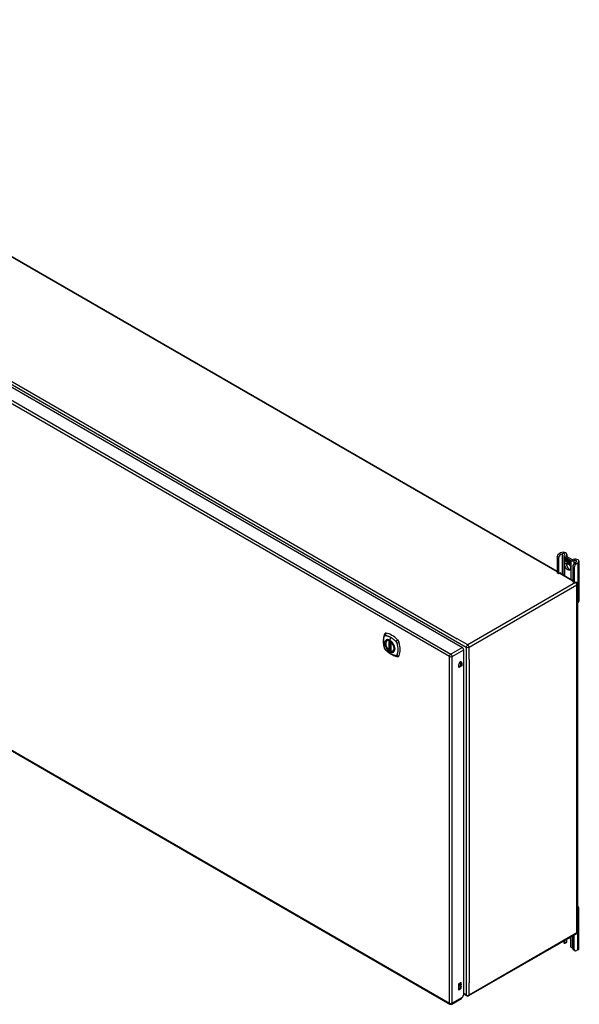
# Model space of a CAD drawing. Header units: inches. Extents: x 16 to 384, y 34 to 179.
# Tile 12 of 12: x 355 to 384, y 127 to 178. Entities that reach past the tile are written whole.
import ezdxf

# ---------------------------------------------------------------- set-up
doc = ezdxf.new("R2010")
doc.units = ezdxf.units.IN
doc.header["$MEASUREMENT"] = 0
doc.layers.add('Visible Edges(ANSI)', color=7, linetype='Continuous', lineweight=25)
doc.layers.add('Visible Tangent Edges(ANSI)', color=7, linetype='Continuous', lineweight=25)

msp = doc.modelspace()

# ---------------------------------------------------------------- linework, layer by layer
at = {"layer": 'Visible Edges(ANSI)'}
for p, q in [((334.096, 177.554), (382.993, 149.323)), ((327.516, 174.651), (378.148, 145.418)), ((326.876, 156.409), (377.509, 127.177)), ((383.178, 150.268), (383.103, 150.224)), ((383.177, 150.181), (383.252, 150.225)), ((383.498, 150.191), (383.498, 150.083)), ((382.993, 150.033), (382.993, 149.267)), ((383.067, 149.99), (383.067, 149.225)), ((383.35, 150.116), (383.35, 149.117)), ((383.389, 150.06), (383.702, 149.879)), ((383.393, 150.007), (383.393, 149.975)), ((383.393, 150.007), (383.394, 150.007)), ((383.511, 149.939), (383.393, 150.007)), ((383.393, 150.007), (383.511, 149.939)), ((383.393, 149.975), (383.393, 150.007)), ((383.393, 149.975), (383.48, 149.925)), ((383.393, 149.975), (383.393, 149.975)), ((383.48, 149.924), (383.393, 149.975)), ((383.393, 149.969), (383.394, 149.97)), ((383.393, 149.938), (383.393, 149.97)), ((383.393, 149.97), (383.48, 149.92)), ((383.393, 149.969), (383.393, 149.938)), ((383.48, 149.92), (383.393, 149.969)), ((383.393, 149.938), (383.48, 149.888)), ((383.393, 149.938), (383.393, 149.938)), ((383.48, 149.887), (383.393, 149.938)), ((383.393, 149.933), (383.48, 149.883)), ((383.393, 149.9), (383.393, 149.933)), ((383.393, 149.932), (383.394, 149.932)), ((383.48, 149.882), (383.393, 149.932)), ((383.393, 149.932), (383.393, 149.901)), ((383.393, 149.901), (383.48, 149.851)), ((383.393, 149.9), (383.393, 149.901)), ((383.479, 149.851), (383.393, 149.9)), ((383.457, 149.815), (383.479, 149.851)), ((383.495, 149.84), (383.457, 149.815)), ((383.459, 149.817), (383.458, 149.816)), ((383.48, 149.851), (383.459, 149.817)), ((383.459, 149.817), (383.496, 149.841)), ((383.459, 149.817), (383.46, 149.818)), ((383.46, 149.818), (383.496, 149.841)), ((383.464, 150.103), (383.776, 149.922)), ((383.479, 149.851), (383.479, 149.851)), ((383.48, 149.925), (383.48, 149.953)), ((383.48, 149.953), (383.483, 149.952)), ((383.48, 149.952), (383.481, 149.953)), ((383.48, 149.952), (383.48, 149.924)), ((383.483, 149.951), (383.48, 149.952)), ((383.48, 149.925), (383.48, 149.926)), ((383.48, 149.92), (383.48, 149.92)), ((383.48, 149.888), (383.48, 149.92)), ((383.48, 149.92), (383.48, 149.887)), ((383.48, 149.888), (383.48, 149.888)), ((383.48, 149.882), (383.48, 149.883)), ((383.48, 149.883), (383.48, 149.854)), ((383.48, 149.854), (383.48, 149.882)), ((383.48, 149.854), (383.48, 149.854)), ((383.481, 149.853), (383.48, 149.854)), ((383.48, 149.854), (383.481, 149.854)), ((383.481, 149.854), (383.494, 149.875)), ((383.493, 149.874), (383.481, 149.853)), ((383.481, 149.854), (383.482, 149.855)), ((383.482, 149.855), (383.482, 149.855)), ((383.483, 149.952), (383.513, 149.882)), ((383.483, 149.951), (383.483, 149.951)), ((383.513, 149.883), (383.483, 149.951)), ((383.493, 149.874), (383.494, 149.874)), ((383.495, 149.863), (383.493, 149.874)), ((383.494, 149.875), (383.495, 149.864)), ((383.494, 149.874), (383.494, 149.874)), ((383.495, 149.864), (383.513, 149.883)), ((383.513, 149.882), (383.495, 149.863)), ((383.495, 149.864), (383.497, 149.865)), ((383.495, 149.84), (383.496, 149.84)), ((383.497, 149.824), (383.495, 149.84)), ((383.496, 149.864), (383.496, 149.865)), ((383.496, 149.841), (383.498, 149.825)), ((383.513, 149.883), (383.497, 149.865)), ((383.525, 149.853), (383.497, 149.824)), ((383.498, 149.825), (383.525, 149.854)), ((383.498, 149.825), (383.499, 149.826)), ((383.498, 149.826), (383.499, 149.825)), ((383.498, 149.745), (383.498, 149.587)), ((383.499, 149.826), (383.525, 149.854)), ((383.511, 149.939), (383.511, 149.939)), ((383.527, 149.902), (383.511, 149.939)), ((383.511, 149.939), (383.527, 149.904)), ((383.513, 149.883), (383.513, 149.883)), ((383.525, 149.854), (383.531, 149.839)), ((383.525, 149.853), (383.525, 149.853)), ((383.531, 149.838), (383.525, 149.853)), ((383.527, 149.904), (383.539, 149.923)), ((383.539, 149.922), (383.527, 149.902)), ((383.527, 149.904), (383.528, 149.904)), ((383.528, 149.904), (383.528, 149.904)), ((383.531, 149.838), (383.533, 149.838)), ((383.532, 149.839), (383.533, 149.838)), ((383.533, 149.833), (383.534, 149.834)), ((383.534, 149.81), (383.566, 149.791)), ((383.534, 149.809), (383.535, 149.809)), ((383.567, 149.79), (383.534, 149.809)), ((383.535, 149.817), (383.536, 149.817)), ((383.557, 149.804), (383.535, 149.817)), ((383.536, 149.817), (383.557, 149.805)), ((383.539, 149.922), (383.54, 149.923)), ((383.539, 149.923), (383.598, 149.889)), ((383.54, 149.923), (383.539, 149.922)), ((383.598, 149.889), (383.539, 149.922)), ((383.539, 149.872), (383.569, 149.902)), ((383.57, 149.901), (383.539, 149.872)), ((383.539, 149.872), (383.54, 149.873)), ((383.556, 149.832), (383.539, 149.872)), ((383.539, 149.872), (383.558, 149.831)), ((383.54, 149.873), (383.57, 149.901)), ((383.54, 149.873), (383.54, 149.873)), ((383.54, 149.825), (383.541, 149.826)), ((383.555, 149.829), (383.556, 149.829)), ((383.556, 149.832), (383.557, 149.832)), ((383.557, 149.805), (383.558, 149.806)), ((383.558, 149.806), (383.558, 149.805)), ((383.56, 149.781), (383.561, 149.781)), ((383.56, 149.773), (383.56, 149.781)), ((383.56, 149.773), (383.561, 149.773)), ((383.561, 149.781), (383.561, 149.772)), ((383.566, 149.791), (383.567, 149.792)), ((383.566, 149.767), (383.587, 149.783)), ((383.566, 149.767), (383.567, 149.767)), ((383.58, 149.758), (383.566, 149.767)), ((383.567, 149.792), (383.567, 149.791)), ((383.588, 149.783), (383.567, 149.767)), ((383.588, 149.782), (383.567, 149.767)), ((383.567, 149.767), (383.58, 149.759)), ((383.567, 149.767), (383.568, 149.767)), ((383.569, 149.902), (383.572, 149.9)), ((383.57, 149.901), (383.57, 149.901)), ((383.572, 149.9), (383.57, 149.901)), ((383.572, 149.9), (383.572, 149.822)), ((383.572, 149.9), (383.572, 149.9)), ((383.572, 149.822), (383.572, 149.9)), ((383.572, 149.822), (383.592, 149.811)), ((383.572, 149.822), (383.572, 149.822)), ((383.592, 149.81), (383.572, 149.822)), ((383.587, 149.783), (383.575, 149.817)), ((383.575, 149.817), (383.589, 149.809)), ((383.576, 149.816), (383.588, 149.782)), ((383.576, 149.816), (383.577, 149.816)), ((383.589, 149.808), (383.576, 149.816)), ((383.58, 149.759), (383.592, 149.772)), ((383.592, 149.771), (383.58, 149.758)), ((383.58, 149.759), (383.581, 149.76)), ((383.58, 149.76), (383.581, 149.759)), ((383.581, 149.76), (383.592, 149.772)), ((383.587, 149.783), (383.588, 149.783)), ((383.589, 149.809), (383.596, 149.786)), ((383.589, 149.808), (383.589, 149.808)), ((383.596, 149.785), (383.589, 149.808)), ((383.592, 149.811), (383.598, 149.792)), ((383.592, 149.81), (383.592, 149.81)), ((383.598, 149.788), (383.592, 149.81)), ((383.592, 149.772), (383.594, 149.771)), ((383.592, 149.771), (383.592, 149.772)), ((383.594, 149.77), (383.592, 149.771)), ((383.594, 149.771), (383.601, 149.747)), ((383.594, 149.77), (383.594, 149.77)), ((383.601, 149.746), (383.594, 149.77)), ((383.596, 149.785), (383.596, 149.786)), ((383.596, 149.786), (383.598, 149.785)), ((383.598, 149.784), (383.596, 149.785)), ((383.598, 149.889), (383.598, 149.889)), ((383.598, 149.792), (383.598, 149.889)), ((383.598, 149.889), (383.598, 149.788)), ((383.598, 149.785), (383.61, 149.797)), ((383.61, 149.796), (383.598, 149.784)), ((383.598, 149.792), (383.598, 149.792)), ((383.598, 149.785), (383.6, 149.786)), ((383.599, 149.785), (383.599, 149.785)), ((383.61, 149.796), (383.6, 149.786)), ((383.601, 149.747), (383.614, 149.739)), ((383.601, 149.746), (383.601, 149.747)), ((383.615, 149.738), (383.601, 149.746)), ((383.602, 149.794), (383.602, 149.887)), ((383.602, 149.887), (383.628, 149.872)), ((383.602, 149.886), (383.602, 149.795)), ((383.602, 149.886), (383.603, 149.886)), ((383.628, 149.871), (383.602, 149.886)), ((383.602, 149.795), (383.608, 149.801)), ((383.609, 149.8), (383.602, 149.794)), ((383.602, 149.795), (383.604, 149.796)), ((383.602, 149.774), (383.623, 149.788)), ((383.602, 149.774), (383.604, 149.775)), ((383.614, 149.739), (383.602, 149.774)), ((383.603, 149.796), (383.603, 149.795)), ((383.624, 149.788), (383.603, 149.774)), ((383.603, 149.774), (383.615, 149.738)), ((383.604, 149.796), (383.609, 149.801)), ((383.604, 149.775), (383.624, 149.789)), ((383.604, 149.774), (383.604, 149.775)), ((383.608, 149.801), (383.628, 149.79)), ((383.609, 149.8), (383.609, 149.801)), ((383.628, 149.789), (383.609, 149.8)), ((383.61, 149.797), (383.624, 149.788)), ((383.61, 149.796), (383.611, 149.796)), ((383.623, 149.788), (383.61, 149.796)), ((383.614, 149.739), (383.614, 149.739)), ((383.621, 149.735), (383.629, 149.785)), ((383.621, 149.735), (383.622, 149.735)), ((383.633, 149.728), (383.621, 149.735)), ((383.63, 149.785), (383.622, 149.735)), ((383.622, 149.735), (383.632, 149.729)), ((383.623, 149.788), (383.624, 149.789)), ((383.628, 149.871), (383.628, 149.872)), ((383.628, 149.872), (383.628, 149.789)), ((383.628, 149.79), (383.628, 149.871)), ((383.628, 149.79), (383.628, 149.79)), ((383.629, 149.785), (383.64, 149.78)), ((383.63, 149.785), (383.63, 149.785)), ((383.639, 149.779), (383.63, 149.785)), ((383.632, 149.869), (383.632, 149.787)), ((383.632, 149.869), (383.633, 149.869)), ((383.658, 149.854), (383.632, 149.869)), ((383.632, 149.787), (383.632, 149.869)), ((383.632, 149.869), (383.658, 149.854)), ((383.632, 149.787), (383.643, 149.781)), ((383.632, 149.787), (383.632, 149.787)), ((383.643, 149.781), (383.632, 149.787)), ((383.632, 149.729), (383.636, 149.749)), ((383.632, 149.729), (383.633, 149.729)), ((383.636, 149.749), (383.633, 149.728)), ((383.638, 149.77), (383.639, 149.779)), ((383.638, 149.77), (383.639, 149.77)), ((383.642, 149.768), (383.638, 149.77)), ((383.639, 149.779), (383.639, 149.78)), ((383.64, 149.78), (383.639, 149.77)), ((383.639, 149.77), (383.641, 149.769)), ((383.641, 149.769), (383.643, 149.77)), ((383.642, 149.775), (383.643, 149.781)), ((383.643, 149.769), (383.642, 149.769)), ((383.643, 149.781), (383.643, 149.776)), ((383.643, 149.781), (383.643, 149.781)), ((383.643, 149.775), (383.644, 149.776)), ((383.643, 149.764), (383.645, 149.765)), ((383.644, 149.776), (383.644, 149.776)), ((383.645, 149.771), (383.646, 149.771)), ((383.651, 149.717), (383.656, 149.749)), ((383.651, 149.717), (383.652, 149.718)), ((383.663, 149.711), (383.651, 149.717)), ((383.657, 149.749), (383.652, 149.718)), ((383.652, 149.718), (383.662, 149.711)), ((383.658, 149.854), (383.658, 149.854)), ((383.658, 149.774), (383.658, 149.854)), ((383.658, 149.854), (383.658, 149.773)), ((383.658, 149.774), (383.658, 149.774)), ((383.662, 149.711), (383.666, 149.732)), ((383.662, 149.711), (383.663, 149.712)), ((383.666, 149.732), (383.663, 149.711)), ((383.666, 149.732), (383.666, 149.732)), ((383.669, 149.75), (383.67, 149.751)), ((383.671, 149.746), (383.673, 149.747)), ((383.673, 149.754), (383.675, 149.755)), ((383.673, 149.747), (383.675, 149.748)), ((383.687, 149.732), (383.681, 149.7)), ((383.681, 149.7), (383.686, 149.732)), ((383.681, 149.7), (383.681, 149.701)), ((383.681, 149.7), (383.692, 149.694)), ((383.692, 149.693), (383.681, 149.7)), ((383.692, 149.694), (383.698, 149.725)), ((383.698, 149.725), (383.692, 149.693)), ((383.692, 149.694), (383.693, 149.695)), ((383.988, 149.8), (383.912, 149.757)), ((383.987, 149.714), (384.062, 149.757)), ((384.117, 149.834), (384.117, 147.793)), ((382.999, 149.253), (383.073, 149.21)), ((383.089, 149.212), (383.156, 149.251)), ((383.137, 149.24), (383.802, 148.856)), ((383.178, 149.238), (383.178, 149.216)), ((383.802, 149.566), (383.802, 148.8)), ((383.876, 149.523), (383.876, 148.757)), ((383.809, 148.786), (383.883, 148.743)), ((383.898, 148.744), (383.966, 148.783)), ((383.947, 148.772), (383.986, 148.75)), ((383.988, 148.771), (383.988, 148.749)), ((384.035, 148.664), (384.035, 130.863)), ((384.035, 147.701), (384.062, 147.716)), ((374.288, 145.777), (374.298, 145.783)), ((374.482, 145.716), (374.482, 145.238)), ((374.414, 145.294), (374.4, 145.286)), ((374.428, 145.291), (374.426, 145.293)), ((374.482, 145.314), (374.442, 145.291)), ((374.601, 145.235), (374.611, 145.241)), ((378.218, 127.658), (378.218, 145.297)), ((378.065, 144.506), (378.065, 144.672)), ((378.113, 144.645), (378.113, 144.478)), ((377.97, 144.395), (377.97, 144.562)), ((377.97, 144.451), (378.065, 144.506)), ((378.113, 144.478), (377.97, 144.395)), ((378.113, 144.478), (378.065, 144.506)), ((384.117, 130.034), (384.117, 132.075)), ((384.062, 131.999), (384.035, 131.983)), ((383.986, 130.777), (378.469, 127.592)), ((383.802, 130.021), (383.802, 130.671)), ((383.876, 129.978), (383.876, 130.714)), ((383.35, 130.41), (383.35, 130.316)), ((383.464, 130.318), (383.389, 130.275)), ((383.402, 130.303), (383.402, 130.44)), ((383.477, 130.483), (383.477, 130.346)), ((383.498, 130.391), (383.498, 130.496)), ((383.689, 130.495), (383.689, 130.137)), ((383.909, 129.906), (383.834, 129.949)), ((384.062, 129.957), (383.987, 129.914)), ((377.975, 128.219), (378.042, 128.258)), ((377.975, 127.892), (377.975, 128.219)), ((377.994, 128.114), (377.994, 128.13)), ((378.042, 128.102), (377.994, 128.13)), ((378.042, 128.086), (377.994, 128.114)), ((378.042, 128.102), (378.042, 128.086)), ((377.975, 127.948), (377.994, 127.959)), ((378.042, 127.931), (377.975, 127.892)), ((378.218, 127.658), (378.136, 127.515)), ((378.37, 127.592), (378.218, 127.679)), ((377.608, 127.177), (378.103, 127.463))]:
    msp.add_line(p, q, dxfattribs=at)
at = {"layer": 'Visible Edges(ANSI)', "flags": 128}
for points in [[(374.192, 146.143), (374.179, 146.129), (374.168, 146.115), (374.16, 146.101), (374.154, 146.087)], [(374.154, 146.087), (374.146, 146.065), (374.14, 146.046), (374.134, 146.027), (374.13, 146.009), (374.125, 145.99), (374.121, 145.97), (374.114, 145.93), (374.108, 145.89), (374.104, 145.848), (374.102, 145.806), (374.101, 145.763), (374.102, 145.719), (374.104, 145.675), (374.108, 145.631), (374.114, 145.586), (374.12, 145.541), (374.129, 145.495), (374.139, 145.45), (374.144, 145.427), (374.147, 145.415), (374.151, 145.401)], [(374.386, 145.287), (374.372, 145.3), (374.358, 145.313), (374.345, 145.327), (374.332, 145.342), (374.32, 145.358), (374.308, 145.374), (374.297, 145.391), (374.286, 145.409), (374.276, 145.426), (374.267, 145.444), (374.258, 145.463), (374.25, 145.481), (374.243, 145.5), (374.237, 145.519), (374.232, 145.537), (374.227, 145.556), (374.224, 145.574), (374.221, 145.592), (374.22, 145.61), (374.219, 145.627), (374.22, 145.644), (374.221, 145.66), (374.223, 145.675), (374.227, 145.69), (374.231, 145.705), (374.236, 145.718), (374.242, 145.73), (374.25, 145.742), (374.258, 145.752), (374.267, 145.762), (374.277, 145.77), (374.288, 145.777)], [(374.54, 145.697), (374.559, 145.675), (374.577, 145.651), (374.594, 145.627), (374.609, 145.601), (374.623, 145.575), (374.636, 145.548), (374.648, 145.521), (374.658, 145.494)], [(374.151, 145.401), (374.155, 145.387), (374.16, 145.374), (374.166, 145.362), (374.173, 145.349), (374.18, 145.338), (374.188, 145.326), (374.197, 145.315), (374.206, 145.305)], [(374.206, 145.305), (374.216, 145.295), (374.225, 145.286), (374.243, 145.269), (374.277, 145.239), (374.312, 145.208), (374.348, 145.18), (374.384, 145.153), (374.421, 145.127), (374.458, 145.103), (374.495, 145.081), (374.533, 145.06), (374.571, 145.041), (374.609, 145.023), (374.647, 145.008), (374.685, 144.994), (374.723, 144.983), (374.761, 144.973), (374.78, 144.969), (374.791, 144.967), (374.802, 144.965)], [(374.426, 145.293), (374.424, 145.295), (374.42, 145.295), (374.417, 145.295), (374.414, 145.294)], [(374.601, 145.235), (374.589, 145.229), (374.576, 145.225), (374.563, 145.221), (374.549, 145.22), (374.535, 145.219), (374.521, 145.221), (374.506, 145.223), (374.491, 145.227)], [(374.802, 144.965), (374.817, 144.963), (374.834, 144.963), (374.851, 144.965), (374.869, 144.969)], [(383.389, 130.275), (383.388, 130.274), (383.387, 130.274), (383.386, 130.273), (383.385, 130.273), (383.384, 130.273), (383.383, 130.273), (383.382, 130.272), (383.381, 130.272), (383.38, 130.272), (383.378, 130.272), (383.377, 130.273), (383.376, 130.273), (383.375, 130.273), (383.374, 130.273), (383.373, 130.274), (383.372, 130.274), (383.37, 130.275), (383.369, 130.276), (383.368, 130.276), (383.367, 130.277), (383.366, 130.278), (383.365, 130.279), (383.364, 130.28), (383.364, 130.281)], [(383.485, 130.351), (383.484, 130.35), (383.484, 130.35), (383.484, 130.349), (383.483, 130.349), (383.483, 130.349), (383.483, 130.348), (383.482, 130.348), (383.482, 130.347), (383.482, 130.347), (383.481, 130.346), (383.481, 130.346), (383.481, 130.346), (383.48, 130.345), (383.48, 130.345), (383.48, 130.344), (383.479, 130.344), (383.479, 130.344), (383.479, 130.343), (383.478, 130.343), (383.478, 130.342), (383.477, 130.342), (383.477, 130.341), (383.477, 130.341), (383.476, 130.341)], [(383.738, 130.065), (383.737, 130.065), (383.735, 130.066), (383.733, 130.066), (383.731, 130.067), (383.729, 130.068), (383.728, 130.069), (383.726, 130.07), (383.724, 130.071), (383.723, 130.072), (383.721, 130.073), (383.719, 130.074), (383.718, 130.075), (383.716, 130.077), (383.715, 130.078), (383.713, 130.08), (383.712, 130.081), (383.71, 130.083), (383.709, 130.084), (383.708, 130.086), (383.707, 130.087), (383.705, 130.089), (383.704, 130.091), (383.703, 130.093), (383.702, 130.094)]]:
    msp.add_lwpolyline(points, dxfattribs=at)
at = {"layer": 'Visible Edges(ANSI)'}
for centre, radius, start, end in [((383.936, 148.664), 0.099, 0, 60), ((374.494, 145.716), 0.0118, 137.3656, 180), ((374.394, 145.296), 0.0118, 229.389, 300), ((374.436, 145.301), 0.0118, 232.1717, 300), ((374.494, 145.238), 0.0118, 180, 253.4446), ((383.936, 130.863), 0.099, 300, 0), ((378.419, 127.678), 0.099, 240, 300), ((377.558, 127.262), 0.099, 240, 300)]:
    msp.add_arc(centre, radius, start, end, dxfattribs=at)
for centre, major_axis, start_param, end_param in [((383.103, 150.097), (-0.078, -0.135), 3.926991, 5.497787), ((383.177, 150.054), (0.078, 0.135), 0.785398, 2.356194), ((383.311, 150.191), (0.188, 0), 5.640144, 8.63938), ((383.311, 150.191), (0.0825, 0), 5.640144, 8.63938), ((383.486, 150.116), (-0.136, 0), 5.640144, 7.068583), ((383.486, 150.116), (-0.031, 0), 5.640144, 7.068583), ((383.62, 149.604), (-0.102, 0.176), 0.374433, 2.76716), ((383.557, 149.791), (-0.0249, 0.0431), 6.268672, 7.008625), ((383.539, 149.802), (0.012, -0.0207), 3.867033, 5.35049), ((383.539, 149.802), (-0.0123, 0.0214), 0.72544, 2.208898), ((383.557, 149.791), (-0.0245, 0.0424), 6.268672, 7.008625), ((383.559, 149.792), (-0.0249, 0.0431), 0.028947, 0.295885), ((383.551, 149.802), (-0.021, 0.0364), 5.317289, 6.229324), ((383.551, 149.802), (-0.0206, 0.0357), 5.272274, 6.251395), ((383.542, 149.801), (-0.0064, 0.011), 0.453624, 1.914249), ((383.552, 149.802), (-0.0206, 0.0357), 6.047724, 6.251395), ((383.551, 149.802), (-0.0183, 0.0317), 5.329545, 6.268672), ((383.551, 149.802), (-0.0187, 0.0323), 5.330385, 6.268672), ((383.542, 149.801), (0.006, -0.0104), 3.639467, 5.055842), ((383.552, 149.802), (-0.0183, 0.0317), 6.051884, 6.268672), ((383.559, 149.792), (-0.0245, 0.0424), 6.268672, 6.283185), ((383.55, 149.807), (-0.0109, 0.0188), 5.836026, 6.985262), ((383.55, 149.807), (-0.0105, 0.0182), 5.836026, 6.946368), ((383.545, 149.841), (0.0376, -0.0651), 5.35049, 5.792995), ((383.545, 149.841), (-0.0379, 0.0657), 2.208898, 2.658734), ((383.552, 149.808), (-0.0109, 0.0188), 0.065067, 0.331662), ((383.55, 149.816), (0.0192, -0.0332), 5.055842, 5.891549), ((383.55, 149.816), (-0.0196, 0.0339), 1.914249, 2.72139), ((383.552, 149.808), (-0.0105, 0.0182), 6.079217, 6.283185), ((383.549, 149.813), (-0.0068, 0.0119), 4.819991, 5.836026), ((383.549, 149.813), (0.0072, -0.0125), 1.678399, 2.694434), ((383.554, 149.814), (-0.0091, 0.0158), 4.343155, 5.413588), ((383.554, 149.814), (0.0095, -0.0165), 1.201563, 2.270327), ((383.549, 149.814), (0.006, -0.0103), 0.287189, 1.678399), ((383.549, 149.814), (0.0063, -0.011), 0.251695, 1.678399), ((383.544, 149.815), (0.0172, -0.0299), 0.38335, 1.201563), ((383.544, 149.815), (0.0176, -0.0305), 0.369234, 1.201563), ((383.677, 149.717), (-0.0294, 0.051), 0.219898, 0.610865), ((383.677, 149.717), (-0.0291, 0.0503), 0.219898, 0.610865), ((383.659, 149.745), (-0.015, 0.026), 5.48867, 6.499805), ((383.651, 149.75), (-0.0083, 0.0143), 5.603031, 6.503084), ((383.678, 149.718), (-0.0294, 0.051), 0.219898, 0.291612), ((383.658, 149.749), (-0.015, 0.026), 5.47676, 6.310847), ((383.659, 149.745), (-0.0146, 0.0253), 5.48867, 6.513784), ((383.651, 149.75), (-0.0079, 0.0136), 5.603031, 6.503084), ((383.658, 149.749), (-0.0154, 0.0266), 5.501665, 6.243634), ((383.661, 149.746), (-0.015, 0.026), 0.047158, 0.216619), ((383.653, 149.751), (-0.0083, 0.0143), 0.085815, 0.219898), ((383.659, 149.75), (-0.015, 0.026), 6.059998, 6.283185), ((383.653, 149.751), (-0.0079, 0.0136), 6.100483, 6.283185), ((383.661, 149.746), (-0.0146, 0.0253), 6.06115, 6.283185), ((383.651, 149.757), (0.00412, -0.00714), 1.196548, 2.461438), ((383.651, 149.757), (-0.00375, 0.0065), 4.33814, 5.603031), ((383.646, 149.758), (0.0081, -0.014), 0.610865, 1.196548), ((383.646, 149.758), (-0.0077, 0.0133), 3.752458, 4.33814), ((383.659, 149.759), (0.0063, -0.011), 1.081978, 2.347078), ((383.659, 149.759), (-0.006, 0.0103), 4.223571, 5.48867), ((383.707, 149.701), (-0.0294, 0.051), 0.236534, 0.625184), ((383.707, 149.701), (-0.0291, 0.0503), 0.236639, 0.625276), ((383.644, 149.763), (-0.0176, 0.0305), 3.88819, 4.223571), ((383.688, 149.728), (-0.015, 0.0259), 5.492181, 6.733718), ((383.644, 149.763), (0.018, -0.0312), 0.848525, 1.081978), ((383.688, 149.728), (-0.0153, 0.0266), 5.492181, 6.613939), ((383.645, 149.764), (-0.0176, 0.0305), 3.959823, 3.971212), ((383.69, 149.729), (-0.0153, 0.0266), 0.046088, 0.313087), ((383.681, 149.733), (-0.0082, 0.0143), 5.604299, 6.503622), ((383.708, 149.701), (-0.0294, 0.051), 0.236534, 0.291612), ((383.681, 149.733), (-0.0079, 0.0136), 5.604299, 6.503242), ((383.682, 149.734), (-0.0083, 0.0143), 0.085815, 0.220437), ((383.69, 149.729), (-0.015, 0.0259), 6.060079, 6.283185), ((383.682, 149.734), (-0.0079, 0.0136), 6.100483, 6.283185), ((383.68, 149.74), (0.00412, -0.00714), 1.196401, 2.462706), ((383.68, 149.74), (-0.00375, 0.0065), 4.337994, 5.604299), ((383.675, 149.741), (-0.0077, 0.0133), 3.752322, 4.337994), ((383.675, 149.741), (0.0081, -0.014), 0.610998, 1.196401), ((383.689, 149.742), (0.0066, -0.0114), 1.107844, 2.350588), ((383.689, 149.742), (-0.0062, 0.0107), 4.249437, 5.492181), ((383.673, 149.745), (-0.0176, 0.0305), 3.735005, 4.249437), ((383.673, 149.745), (0.018, -0.0312), 0.593412, 1.107844), ((383.798, 149.935), (-0.136, 0), 0.785398, 2.213838), ((383.798, 149.935), (0.031, 0), 3.926991, 5.35543), ((383.912, 149.63), (-0.078, -0.135), 3.926991, 5.497787), ((383.929, 149.834), (0.187, 0), 5.497787, 8.497023), ((383.987, 149.587), (0.078, 0.135), 0.785398, 2.356194), ((383.929, 149.834), (0.0825, 0), 5.497787, 8.497023), ((383.014, 149.28), (-0.0155, -0.0268), 5.497787, 6.283185), ((383.089, 149.237), (-0.0155, -0.0268), 5.497787, 7.068583), ((383.156, 149.226), (0.0155, 0.0268), 5.497787, 7.068583), ((383.824, 148.813), (-0.0155, -0.0268), 5.497787, 6.283185), ((383.898, 148.77), (-0.0155, -0.0268), 5.497787, 7.068583), ((383.966, 148.758), (0.0155, 0.0268), 5.497787, 7.068583), ((383.929, 147.793), (0.187, 0), 5.497787, 6.283185), ((374.291, 145.997), (-0.089, 0.153), 5.825423, 6.408181), ((374.542, 145), (-0.64, 1.108), 5.170151, 5.825423), ((374.437, 145.502), (0.157, -0.273), 2.363977, 7.060801), ((374.793, 145.707), (0.089, -0.153), 1.113034, 2.028558), ((374.055, 145.844), (-0.64, 1.108), 3.599355, 4.254627), ((378.148, 145.338), (-0.0495, 0.0857), 3.926991, 5.497787), ((374.793, 145.128), (0.089, -0.153), 6.158189, 6.740947), ((378.042, 144.603), (0.0508, 0.0879), 5.497787, 8.63938), ((377.994, 144.631), (0.0507, 0.0879), 5.497787, 5.789668), ((383.929, 132.075), (0.188, 0), 5.497787, 7.25497), ((383.546, 130.578), (0.102, -0.176), 0.785398, 1.335218), ((383.486, 130.316), (-0.136, 0), 0, 0.457575), ((383.358, 130.329), (0.031, -0.0537), 6.282025, 7.068583), ((383.433, 130.371), (0.031, -0.0537), 0, 0.785398), ((383.311, 130.391), (0.188, 0), 5.900503, 6.283185), ((383.733, 130.112), (-0.031, 0.0537), 0.785398, 1.571956), ((383.798, 130.135), (0.136, 0), 4.254814, 4.739895), ((383.912, 130.084), (-0.078, -0.135), 5.497787, 6.283185), ((383.929, 130.034), (0.188, 0), 5.497787, 6.283185), ((383.987, 130.041), (-0.078, -0.135), 5.497787, 7.068583), ((377.994, 128.208), (0.0475, 0.0823), 3.926991, 5.752483), ((377.994, 128.036), (0.0475, 0.0823), 3.926991, 5.752483), ((378.042, 128.18), (0.0475, 0.0823), 3.926991, 7.068583), ((378.042, 128.009), (0.0475, 0.0823), 3.926991, 7.068583), ((378.054, 127.548), (0.0495, -0.0857), 0, 0.612826), ((378.066, 127.555), (-0.07, -0.121), 1.398224, 1.570796)]:
    msp.add_ellipse(centre, major_axis=major_axis, ratio=0.57735, start_param=start_param, end_param=end_param, dxfattribs=at)
for centre, major_axis in [((383.546, 149.562), (-0.102, 0.176)), ((374.433, 145.5), (-0.16, 0.277))]:
    msp.add_ellipse(centre, major_axis=major_axis, ratio=0.57735, dxfattribs=at)
at = {"layer": 'Visible Tangent Edges(ANSI)'}
for p, q in [((382.993, 149.29), (334.067, 177.537)), ((327.648, 174.873), (377.877, 145.873)), ((327.578, 174.752), (378.349, 145.439)), ((377.488, 144.956), (326.856, 174.189)), ((326.926, 174.31), (377.558, 145.077)), ((326.856, 156.455), (377.488, 127.222)), ((383.177, 150.181), (383.103, 150.224)), ((383.252, 150.225), (383.252, 149.173)), ((382.993, 150.033), (383.067, 149.99)), ((383.389, 149.094), (383.389, 150.06)), ((383.461, 150.105), (383.461, 150.126)), ((383.522, 149.813), (383.523, 149.814)), ((383.533, 149.833), (383.534, 149.834)), ((383.537, 149.784), (383.537, 149.784)), ((383.539, 149.794), (383.539, 149.794)), ((383.545, 149.826), (383.546, 149.826)), ((383.555, 149.819), (383.555, 149.819)), ((383.566, 149.813), (383.567, 149.814)), ((383.636, 149.749), (383.636, 149.75)), ((383.641, 149.763), (383.643, 149.764)), ((383.65, 149.764), (383.651, 149.764)), ((383.656, 149.757), (383.656, 149.757)), ((383.656, 149.749), (383.657, 149.75)), ((383.659, 149.769), (383.66, 149.769)), ((383.667, 149.758), (383.668, 149.758)), ((383.68, 149.747), (383.68, 149.747)), ((383.685, 149.74), (383.686, 149.74)), ((383.686, 149.732), (383.687, 149.733)), ((383.689, 149.752), (383.689, 149.752)), ((383.697, 149.741), (383.697, 149.741)), ((383.698, 149.725), (383.698, 149.726)), ((383.702, 149.879), (383.702, 148.914)), ((383.88, 149.732), (383.88, 149.872)), ((383.987, 149.714), (383.912, 149.757)), ((384.062, 149.757), (384.062, 147.716)), ((383.067, 149.225), (382.993, 149.267)), ((383.802, 148.822), (383.108, 149.223)), ((383.156, 149.251), (383.178, 149.238)), ((383.802, 149.566), (383.876, 149.523)), ((383.936, 148.745), (378.419, 145.56)), ((383.876, 148.757), (383.802, 148.8)), ((383.936, 148.745), (383.918, 148.756)), ((383.966, 148.783), (383.988, 148.771)), ((378.489, 145.439), (384.006, 148.624)), ((384.006, 130.823), (384.006, 148.624)), ((374.385, 145.769), (374.385, 145.291)), ((374.402, 145.769), (374.409, 145.773)), ((374.402, 145.291), (374.402, 145.769)), ((374.414, 145.771), (374.414, 145.298)), ((374.429, 145.299), (374.429, 145.764)), ((374.476, 145.947), (374.432, 145.791)), ((374.444, 145.296), (374.444, 145.755)), ((374.486, 145.233), (374.486, 145.711)), ((378.419, 145.56), (377.877, 145.873)), ((374.414, 145.298), (374.402, 145.291)), ((374.482, 145.318), (374.444, 145.296)), ((378.148, 145.418), (377.558, 145.077)), ((377.628, 144.956), (378.218, 145.297)), ((378.349, 145.439), (378.349, 127.637)), ((378.489, 144.806), (378.489, 145.439)), ((377.488, 127.222), (377.488, 144.956)), ((377.628, 127.222), (377.628, 144.956)), ((378.113, 144.645), (378.065, 144.672)), ((378.489, 144.806), (378.489, 128.27)), ((384.062, 129.957), (384.062, 131.999)), ((384.006, 130.823), (378.489, 127.637)), ((383.702, 130.614), (383.702, 130.094)), ((383.389, 130.275), (383.389, 130.433)), ((383.477, 130.346), (383.402, 130.303)), ((383.876, 129.978), (383.802, 130.021)), ((378.489, 127.637), (378.489, 128.27)), ((378.136, 127.515), (377.628, 127.222)), ((378.042, 127.931), (377.994, 127.959)), ((378.349, 127.637), (378.218, 127.713))]:
    msp.add_line(p, q, dxfattribs=at)
at = {"layer": 'Visible Tangent Edges(ANSI)', "flags": 128}
for points in [[(374.164, 145.387), (374.155, 145.42), (374.147, 145.449), (374.14, 145.479), (374.134, 145.508), (374.129, 145.538), (374.124, 145.567), (374.12, 145.596), (374.117, 145.624), (374.114, 145.653), (374.113, 145.681), (374.111, 145.708), (374.111, 145.736), (374.111, 145.762), (374.113, 145.789), (374.114, 145.814), (374.117, 145.839), (374.12, 145.864), (374.124, 145.888), (374.129, 145.912), (374.134, 145.934), (374.14, 145.957), (374.147, 145.978), (374.155, 145.999), (374.164, 146.021)], [(374.164, 146.021), (374.165, 146.022), (374.165, 146.023), (374.166, 146.024), (374.166, 146.024), (374.167, 146.025), (374.167, 146.026), (374.168, 146.027), (374.168, 146.028), (374.169, 146.028), (374.17, 146.029), (374.17, 146.03), (374.171, 146.03), (374.171, 146.031), (374.172, 146.032), (374.173, 146.032), (374.173, 146.033), (374.174, 146.034), (374.175, 146.034), (374.176, 146.035), (374.176, 146.035), (374.177, 146.036), (374.178, 146.036), (374.179, 146.037), (374.179, 146.037)], [(374.179, 146.037), (374.18, 146.038), (374.181, 146.038), (374.182, 146.038), (374.182, 146.039), (374.183, 146.039), (374.184, 146.039), (374.185, 146.04), (374.186, 146.04), (374.187, 146.04), (374.187, 146.041), (374.188, 146.041), (374.189, 146.041), (374.19, 146.041), (374.191, 146.041), (374.192, 146.042), (374.193, 146.042), (374.194, 146.042), (374.195, 146.042), (374.196, 146.042), (374.197, 146.042), (374.198, 146.042), (374.199, 146.042), (374.2, 146.042), (374.2, 146.042)], [(374.238, 145.797), (374.229, 145.789), (374.221, 145.78), (374.213, 145.77), (374.206, 145.759), (374.2, 145.748), (374.195, 145.735), (374.19, 145.722), (374.187, 145.708), (374.184, 145.693), (374.182, 145.678), (374.181, 145.662), (374.18, 145.645), (374.181, 145.628), (374.182, 145.61), (374.184, 145.593), (374.187, 145.574), (374.191, 145.556), (374.195, 145.537), (374.2, 145.519), (374.206, 145.5), (374.213, 145.481), (374.221, 145.462), (374.229, 145.444), (374.238, 145.426)], [(374.658, 145.494), (374.675, 145.425), (374.682, 145.36), (374.677, 145.302), (374.661, 145.252), (374.634, 145.214), (374.598, 145.189), (374.555, 145.178), (374.506, 145.183), (374.453, 145.201), (374.4, 145.234), (374.348, 145.279), (374.3, 145.333), (374.258, 145.396), (374.224, 145.463), (374.2, 145.532), (374.187, 145.599), (374.184, 145.662), (374.194, 145.718), (374.214, 145.763), (374.244, 145.797), (374.283, 145.816), (374.329, 145.821), (374.38, 145.811), (374.433, 145.787)], [(374.2, 146.042), (374.213, 146.041), (374.224, 146.04), (374.235, 146.038), (374.246, 146.036), (374.257, 146.033), (374.269, 146.031), (374.28, 146.028), (374.291, 146.025), (374.303, 146.022), (374.314, 146.018), (374.325, 146.015), (374.337, 146.011), (374.348, 146.007), (374.36, 146.002), (374.371, 145.998), (374.383, 145.993), (374.395, 145.988), (374.406, 145.983), (374.418, 145.977), (374.43, 145.972), (374.441, 145.966), (374.453, 145.96), (374.465, 145.953), (374.476, 145.947)], [(374.271, 145.816), (374.27, 145.816), (374.268, 145.815), (374.267, 145.815), (374.265, 145.814), (374.264, 145.813), (374.262, 145.813), (374.261, 145.812), (374.259, 145.811), (374.258, 145.81), (374.257, 145.81), (374.255, 145.809), (374.254, 145.808), (374.252, 145.807), (374.251, 145.807), (374.25, 145.806), (374.248, 145.805), (374.247, 145.804), (374.246, 145.803), (374.244, 145.802), (374.243, 145.801), (374.242, 145.8), (374.241, 145.799), (374.239, 145.798), (374.238, 145.797)], [(374.432, 145.791), (374.425, 145.795), (374.418, 145.799), (374.411, 145.802), (374.403, 145.806), (374.396, 145.809), (374.389, 145.812), (374.382, 145.814), (374.375, 145.816), (374.368, 145.818), (374.361, 145.82), (374.354, 145.822), (374.347, 145.823), (374.34, 145.824), (374.333, 145.825), (374.327, 145.825), (374.32, 145.825), (374.313, 145.825), (374.307, 145.825), (374.301, 145.824), (374.295, 145.823), (374.289, 145.822), (374.283, 145.82), (374.277, 145.818), (374.271, 145.816)], [(374.593, 145.631), (374.587, 145.639), (374.582, 145.648), (374.576, 145.656), (374.57, 145.664), (374.564, 145.672), (374.557, 145.68), (374.551, 145.688), (374.544, 145.695), (374.538, 145.703), (374.531, 145.71), (374.525, 145.717), (374.518, 145.724), (374.511, 145.731), (374.504, 145.737), (374.497, 145.744), (374.49, 145.75), (374.483, 145.756), (374.476, 145.761), (374.469, 145.767), (374.461, 145.772), (374.454, 145.777), (374.447, 145.782), (374.44, 145.787), (374.432, 145.791)], [(374.433, 145.787), (374.437, 145.785), (374.442, 145.782), (374.447, 145.779), (374.451, 145.776), (374.456, 145.773), (374.461, 145.77), (374.465, 145.766), (374.47, 145.763), (374.474, 145.759), (374.479, 145.756), (374.483, 145.752), (374.488, 145.748), (374.492, 145.745), (374.497, 145.741), (374.501, 145.737), (374.506, 145.733), (374.51, 145.728), (374.515, 145.724), (374.519, 145.72), (374.523, 145.716), (374.528, 145.711), (374.532, 145.707), (374.536, 145.702), (374.54, 145.697)], [(374.476, 145.947), (374.488, 145.94), (374.5, 145.933), (374.511, 145.925), (374.523, 145.918), (374.535, 145.91), (374.546, 145.902), (374.558, 145.894), (374.569, 145.886), (374.581, 145.877), (374.592, 145.868), (374.604, 145.859), (374.615, 145.85), (374.626, 145.841), (374.638, 145.831), (374.649, 145.822), (374.66, 145.812), (374.671, 145.802), (374.682, 145.792), (374.694, 145.782), (374.705, 145.771), (374.716, 145.761), (374.726, 145.75), (374.737, 145.739), (374.75, 145.725)], [(374.626, 145.573), (374.625, 145.575), (374.624, 145.578), (374.623, 145.58), (374.621, 145.583), (374.62, 145.585), (374.619, 145.588), (374.617, 145.59), (374.616, 145.593), (374.615, 145.595), (374.613, 145.597), (374.612, 145.6), (374.61, 145.602), (374.609, 145.605), (374.608, 145.607), (374.606, 145.609), (374.605, 145.612), (374.603, 145.614), (374.602, 145.617), (374.601, 145.619), (374.599, 145.621), (374.598, 145.624), (374.596, 145.626), (374.595, 145.628), (374.593, 145.631)], [(374.75, 145.725), (374.752, 145.723), (374.754, 145.72), (374.756, 145.718), (374.758, 145.716), (374.76, 145.713), (374.761, 145.711), (374.763, 145.708), (374.765, 145.706), (374.767, 145.703), (374.768, 145.701), (374.77, 145.698), (374.771, 145.695), (374.773, 145.693), (374.774, 145.69), (374.776, 145.687), (374.777, 145.684), (374.779, 145.682), (374.78, 145.679), (374.781, 145.676), (374.782, 145.673), (374.783, 145.67), (374.784, 145.668), (374.785, 145.665), (374.786, 145.662)], [(374.786, 145.662), (374.796, 145.629), (374.804, 145.599), (374.811, 145.57), (374.817, 145.54), (374.823, 145.511), (374.828, 145.482), (374.832, 145.453), (374.835, 145.425), (374.838, 145.396), (374.84, 145.369), (374.841, 145.341), (374.842, 145.314), (374.841, 145.287), (374.84, 145.261), (374.838, 145.235), (374.835, 145.21), (374.832, 145.185), (374.827, 145.161), (374.823, 145.137), (374.817, 145.114), (374.811, 145.092), (374.804, 145.07), (374.796, 145.049), (374.786, 145.027)], [(374.2, 145.324), (374.199, 145.326), (374.197, 145.328), (374.195, 145.331), (374.193, 145.333), (374.191, 145.335), (374.189, 145.338), (374.188, 145.34), (374.186, 145.343), (374.184, 145.345), (374.182, 145.348), (374.181, 145.351), (374.179, 145.353), (374.178, 145.356), (374.176, 145.359), (374.175, 145.361), (374.173, 145.364), (374.172, 145.367), (374.171, 145.37), (374.17, 145.372), (374.168, 145.375), (374.167, 145.378), (374.166, 145.381), (374.165, 145.384), (374.164, 145.387)], [(374.75, 145.006), (374.726, 145.009), (374.705, 145.013), (374.682, 145.018), (374.66, 145.024), (374.638, 145.031), (374.615, 145.038), (374.592, 145.047), (374.569, 145.056), (374.546, 145.067), (374.523, 145.078), (374.5, 145.09), (374.476, 145.103), (374.453, 145.117), (374.43, 145.132), (374.406, 145.147), (374.383, 145.164), (374.36, 145.181), (374.337, 145.199), (374.314, 145.217), (374.291, 145.237), (374.269, 145.257), (374.246, 145.278), (374.224, 145.299), (374.2, 145.324)], [(374.238, 145.426), (374.239, 145.423), (374.241, 145.421), (374.242, 145.418), (374.243, 145.416), (374.244, 145.413), (374.246, 145.411), (374.247, 145.408), (374.248, 145.406), (374.25, 145.404), (374.251, 145.401), (374.252, 145.399), (374.254, 145.396), (374.255, 145.394), (374.257, 145.392), (374.258, 145.389), (374.259, 145.387), (374.261, 145.384), (374.262, 145.382), (374.264, 145.38), (374.265, 145.377), (374.267, 145.375), (374.268, 145.373), (374.27, 145.37), (374.271, 145.368)], [(374.271, 145.368), (374.283, 145.351), (374.295, 145.335), (374.307, 145.319), (374.32, 145.303), (374.333, 145.289), (374.347, 145.275), (374.361, 145.261), (374.375, 145.249), (374.389, 145.237), (374.403, 145.227), (374.418, 145.217), (374.433, 145.208), (374.447, 145.2), (374.462, 145.193), (374.476, 145.187), (374.49, 145.183), (374.504, 145.179), (374.518, 145.176), (374.532, 145.174), (374.545, 145.174), (374.558, 145.174), (374.57, 145.176), (374.582, 145.178), (374.593, 145.182)], [(374.414, 145.298), (374.414, 145.298), (374.414, 145.298), (374.414, 145.298), (374.414, 145.298), (374.414, 145.298), (374.414, 145.297), (374.414, 145.297), (374.414, 145.297), (374.414, 145.297), (374.414, 145.297), (374.414, 145.297), (374.413, 145.297), (374.413, 145.297), (374.413, 145.297), (374.413, 145.297), (374.413, 145.297), (374.413, 145.297), (374.413, 145.297), (374.413, 145.297), (374.413, 145.297), (374.413, 145.296), (374.413, 145.296), (374.413, 145.296), (374.413, 145.296)], [(374.413, 145.296), (374.413, 145.296), (374.413, 145.296), (374.413, 145.296), (374.413, 145.296), (374.413, 145.295), (374.413, 145.295), (374.413, 145.295), (374.413, 145.295), (374.413, 145.295), (374.413, 145.295), (374.413, 145.295), (374.413, 145.294), (374.413, 145.294), (374.413, 145.294), (374.413, 145.294), (374.413, 145.294), (374.413, 145.294), (374.413, 145.294), (374.413, 145.294), (374.413, 145.294), (374.413, 145.294), (374.413, 145.294), (374.413, 145.294), (374.413, 145.294)], [(374.413, 145.294), (374.413, 145.294), (374.413, 145.294), (374.413, 145.294), (374.413, 145.294), (374.413, 145.294), (374.413, 145.294), (374.413, 145.294), (374.413, 145.294), (374.413, 145.294), (374.413, 145.294), (374.413, 145.294), (374.413, 145.294), (374.414, 145.294), (374.414, 145.294), (374.414, 145.294), (374.414, 145.294), (374.414, 145.294), (374.414, 145.294), (374.414, 145.294), (374.414, 145.294), (374.414, 145.294), (374.414, 145.294), (374.414, 145.294), (374.414, 145.294)], [(374.426, 145.293), (374.427, 145.293), (374.427, 145.293), (374.427, 145.293), (374.427, 145.293), (374.427, 145.293), (374.427, 145.293), (374.427, 145.293), (374.427, 145.293), (374.427, 145.293), (374.427, 145.293), (374.427, 145.293), (374.427, 145.293), (374.427, 145.293), (374.427, 145.293), (374.427, 145.293), (374.427, 145.292), (374.427, 145.292), (374.427, 145.292), (374.427, 145.292), (374.428, 145.292), (374.428, 145.292), (374.428, 145.292), (374.428, 145.292), (374.428, 145.292)], [(374.428, 145.292), (374.428, 145.292), (374.428, 145.292), (374.428, 145.292), (374.428, 145.293), (374.428, 145.293), (374.428, 145.293), (374.428, 145.293), (374.428, 145.293), (374.428, 145.293), (374.428, 145.293), (374.428, 145.293), (374.428, 145.293), (374.428, 145.293), (374.428, 145.294), (374.428, 145.294), (374.428, 145.294), (374.428, 145.294), (374.428, 145.294), (374.428, 145.294), (374.428, 145.295), (374.429, 145.295), (374.429, 145.295), (374.429, 145.295), (374.429, 145.295)], [(374.429, 145.295), (374.429, 145.295), (374.429, 145.296), (374.429, 145.296), (374.429, 145.296), (374.429, 145.296), (374.429, 145.296), (374.429, 145.296), (374.429, 145.296), (374.429, 145.297), (374.429, 145.297), (374.429, 145.297), (374.429, 145.297), (374.429, 145.297), (374.429, 145.297), (374.429, 145.297), (374.429, 145.298), (374.429, 145.298), (374.429, 145.298), (374.429, 145.298), (374.429, 145.298), (374.429, 145.298), (374.429, 145.298), (374.429, 145.298), (374.429, 145.299)], [(374.593, 145.182), (374.595, 145.183), (374.596, 145.183), (374.598, 145.184), (374.599, 145.185), (374.6, 145.185), (374.602, 145.186), (374.603, 145.187), (374.605, 145.187), (374.606, 145.188), (374.608, 145.189), (374.609, 145.19), (374.61, 145.19), (374.612, 145.191), (374.613, 145.192), (374.615, 145.193), (374.616, 145.194), (374.617, 145.195), (374.619, 145.196), (374.62, 145.197), (374.621, 145.197), (374.623, 145.198), (374.624, 145.199), (374.625, 145.2), (374.626, 145.201)], [(374.626, 145.201), (374.635, 145.209), (374.644, 145.218), (374.651, 145.228), (374.658, 145.239), (374.664, 145.251), (374.67, 145.264), (374.674, 145.277), (374.678, 145.291), (374.681, 145.306), (374.683, 145.321), (374.684, 145.337), (374.685, 145.354), (374.684, 145.371), (374.683, 145.388), (374.681, 145.406), (374.678, 145.424), (374.674, 145.443), (374.67, 145.461), (374.664, 145.48), (374.658, 145.499), (374.651, 145.518), (374.644, 145.536), (374.635, 145.555), (374.626, 145.573)], [(374.786, 145.027), (374.785, 145.026), (374.784, 145.024), (374.783, 145.022), (374.782, 145.021), (374.781, 145.019), (374.78, 145.018), (374.779, 145.017), (374.777, 145.016), (374.776, 145.014), (374.775, 145.013), (374.773, 145.012), (374.772, 145.011), (374.77, 145.011), (374.768, 145.01), (374.767, 145.009), (374.765, 145.008), (374.763, 145.008), (374.761, 145.007), (374.76, 145.007), (374.758, 145.007), (374.756, 145.007), (374.754, 145.006), (374.752, 145.006), (374.75, 145.006)]]:
    msp.add_lwpolyline(points, dxfattribs=at)
at = {"layer": 'Visible Tangent Edges(ANSI)'}
for centre, major_axis, ratio, start_param, end_param in [((383.936, 148.664), (0.0495, 0.0857), 0.57735, 0, 0.785398), ((383.936, 148.664), (0.0495, -0.0857), 0.57735, 0.785398, 2.356194), ((383.936, 148.664), (0.099, 0), 0.57735, 5.497787, 6.283185), ((374.291, 146.06), (0.027, 0.115), 0.753705, 0.761071, 1.898341), ((374.264, 146.045), (-0.11, 0.042), 0.704518, 0, 0.765179), ((374.436, 145.502), (-0.173, 0.3), 0.57735, 5.055237, 10.652726), ((374.436, 145.501), (-0.151, 0.261), 0.57735, 5.735752, 8.401415), ((374.444, 145.506), (-0.156, 0.271), 0.57735, 6.166197, 6.283185), ((374.394, 145.774), (-0.0034, -0.0113), 0.697177, 4.264021, 5.346931), ((374.394, 145.774), (-0.0118, 0), 0.57735, 0.785398, 2.356194), ((374.394, 145.774), (0.0059, -0.0102), 0.57735, 0.785398, 1.517295), ((374.436, 145.791), (-0.00246, -0.00426), 0.57735, 5.126896, 6.141288), ((374.494, 145.716), (-0.0118, 0), 0.57735, 0, 0.785398), ((374.494, 145.716), (0.00769, 0.00897), 0.424984, 1.537927, 2.449935), ((374.436, 145.501), (0.151, -0.261), 0.57735, 5.735752, 8.401415), ((374.82, 145.755), (0.0787, 0.088), 0.341266, 1.05898, 2.19625), ((374.847, 145.708), (0.116, 0.024), 0.341266, 4.086935, 5.224206), ((374.264, 145.433), (-0.114, -0.032), 0.390453, 0, 0.392125), ((374.291, 145.387), (-0.0849, -0.0822), 0.390453, 5.89106, 6.283185), ((374.394, 145.296), (0.0118, 0), 0.57735, 3.926991, 5.497787), ((374.394, 145.296), (-0.00769, -0.00897), 0.424984, 5.591528, 6.283185), ((374.394, 145.296), (0.0059, -0.0102), 0.57735, 0, 0.785398), ((374.422, 145.29), (-0.0116, 0.0022), 0.653911, 4.189362, 5.615943), ((374.42, 145.284), (-0.0092, 0.00741), 0.983841, 4.634609, 5.950564), ((374.422, 145.293), (-0.0118, 0), 0.57735, 4.088863, 5.497787), ((374.436, 145.301), (-0.00724, -0.00933), 0.470841, 6.079443, 6.283185), ((374.436, 145.301), (0.0118, 0), 0.57735, 4.073452, 5.497787), ((374.436, 145.301), (0.0059, -0.0102), 0.57735, 0, 0.785398), ((374.494, 145.238), (-0.0118, 0), 0.57735, 0, 0.785398), ((374.494, 145.238), (-0.0034, -0.0113), 0.697177, 5.346931, 6.283185), ((374.444, 145.506), (0.156, -0.271), 0.57735, 0, 0.116988), ((378.419, 145.479), (0.0495, 0.0857), 0.57735, 0.785398, 2.356194), ((378.419, 145.479), (-0.099, 0), 0.57735, 0.785398, 2.356194), ((378.419, 145.479), (-0.0495, 0.0857), 0.57735, 3.926991, 5.497787), ((374.82, 145.081), (-0.019, -0.117), 0.704518, 5.518007, 6.283185), ((374.847, 145.097), (0.113, -0.035), 0.753705, 4.384844, 5.522115), ((377.558, 144.997), (0.0495, 0.0857), 0.57735, 0.785398, 2.356194), ((377.558, 144.997), (-0.099, 0), 0.57735, 0.785398, 2.356194), ((377.558, 144.997), (-0.0495, 0.0857), 0.57735, 3.926991, 5.497787), ((383.936, 130.863), (0.0495, -0.0857), 0.57735, 0, 0.785398), ((383.936, 130.863), (0.099, 0), 0.57735, 5.497787, 6.283185), ((378.419, 127.678), (-0.0495, -0.0857), 0.57735, 5.497787, 6.283185), ((378.419, 127.678), (0.099, 0), 0.57735, 3.926991, 5.497787), ((378.419, 127.678), (0.0495, -0.0857), 0.57735, 0, 0.785398), ((377.558, 127.262), (-0.0495, -0.0857), 0.57735, 5.497787, 6.283185), ((377.558, 127.262), (0.099, 0), 0.57735, 3.926991, 5.497787), ((377.558, 127.262), (0.0495, -0.0857), 0.57735, 0, 0.785398)]:
    msp.add_ellipse(centre, major_axis=major_axis, ratio=ratio, start_param=start_param, end_param=end_param, dxfattribs=at)
for centre, major_axis in [((374.437, 145.502), (0.171, -0.296)), ((374.434, 145.5), (-0.163, 0.282)), ((374.433, 145.5), (0.162, -0.281))]:
    msp.add_ellipse(centre, major_axis=major_axis, ratio=0.57735, dxfattribs=at)

doc.saveas('drawing.dxf')
